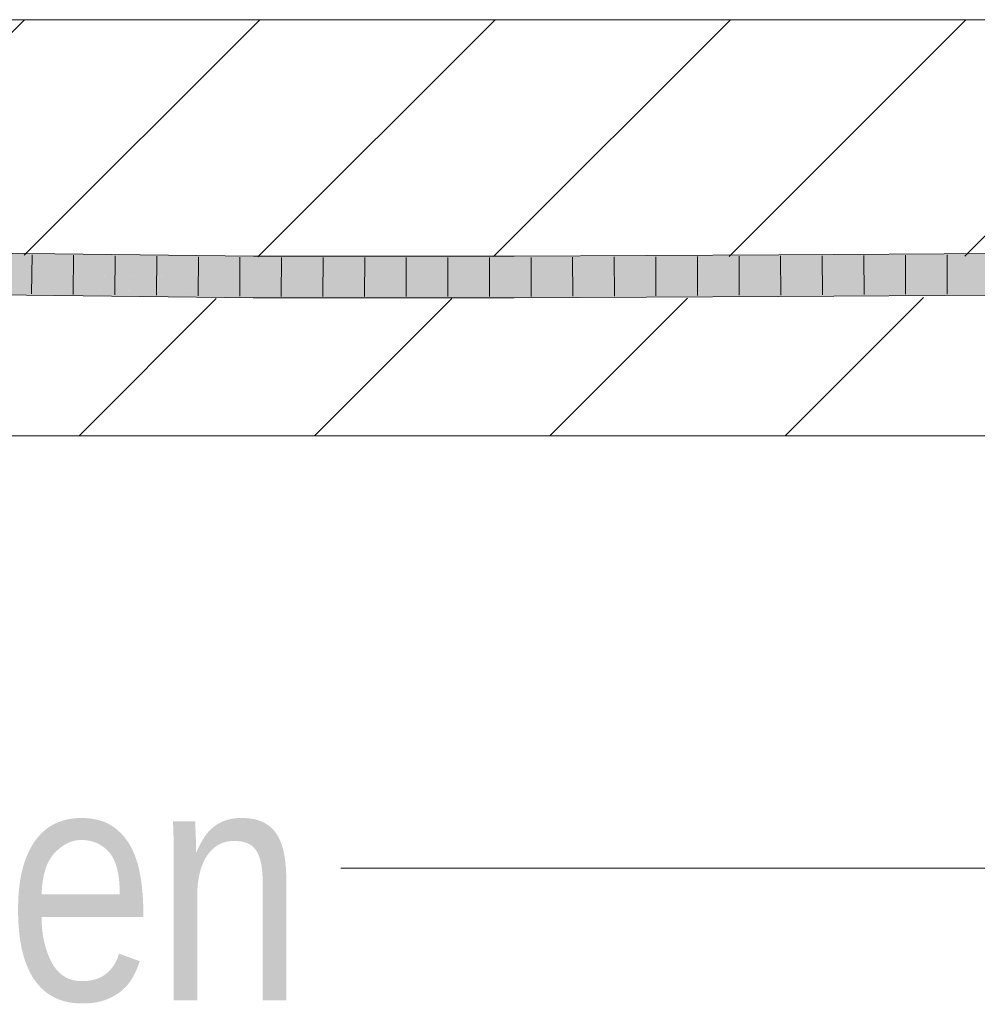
# Model space of a CAD drawing. Extents: x -620 to 300, y 62 to 1107.
# Tile 161 of 256: x 241.51 to 247.26, y 712.96 to 718.88. Entities that reach past the tile are written whole.
import ezdxf
from ezdxf.lldxf.tags import DXFTag

# ---------------------------------------------------------------- set-up
doc = ezdxf.new("R2010")
doc.units = 0
doc.layers.get('0').update_dxf_attribs({"lineweight": 35})
for name, color, linetype, lineweight, true_color in [('E_Detail_Beschriftung', 7, 'Continuous', 13, 0x009900), ('E_Detail_Wandschraffur', 7, 'Continuous', 5, 0xc0c0c0), ('E_Leerrohr 25-A06G9GDD8I', 7, 'Continuous', 9, 0xff8000), ('E_Leerrohr 25-Shading', 7, 'Continuous', 9, 0xff8000)]:
    doc.layers.add(name, color=color, linetype=linetype, lineweight=lineweight, true_color=true_color)
doc.layers.add('E_Detail_Linie_Text_Bem', color=7, linetype='Continuous', lineweight=13)
doc.styles.get("Standard").update_dxf_attribs({"font": 'ARIALN.TTF'})
tags = doc.linetypes.add('fein_strichliert', pattern=[4, 1, -2, 1]).pattern_tags.tags
tags[8:9] = [DXFTag(74, 4), DXFTag(75, 0), DXFTag(340, '0'), DXFTag(46, 0.0), DXFTag(50, 0.0), DXFTag(44, 0.0), DXFTag(45, 0.0)]
tags[6:7] = [DXFTag(74, 4), DXFTag(75, 0), DXFTag(340, '0'), DXFTag(46, 0.0), DXFTag(50, 0.0), DXFTag(44, 0.0), DXFTag(45, 0.0)]
tags[4:5] = [DXFTag(74, 4), DXFTag(75, 0), DXFTag(340, '0'), DXFTag(46, 0.0), DXFTag(50, 0.0), DXFTag(44, 0.0), DXFTag(45, 0.0)]

# ---------------------------------------------------------------- blocks, each defined once
blk = doc.blocks.new('Shading-A06G9G1B8I', base_point=(193.1191, 715.3621))
at = {"layer": 'E_Leerrohr 25-Shading', "color": 31, "true_color": 0xfabd7f}
for points in [[(241.3153, 717.4062), (242.9111, 717.3859), (241.3159, 717.439), (242.9112, 717.3965)], [(242.9112, 717.3965), (242.9113, 717.4204), (241.3159, 717.439)], [(246.0677, 717.4286), (246.1709, 717.4169), (247.7288, 717.4386), (247.7289, 717.4141)], [(241.3153, 717.4062), (241.3144, 717.3506), (242.1259, 717.3959), (242.1257, 717.3412)], [(242.1257, 717.3412), (242.9108, 717.332), (242.1259, 717.3959), (242.9111, 717.3859)], [(242.9108, 717.332), (244.4787, 717.3314), (242.9111, 717.3859), (244.4786, 717.3748)], [(242.9111, 717.3859), (243.3975, 717.3824), (242.9112, 717.3965)], [(243.3975, 717.3824), (242.9113, 717.4204), (242.9112, 717.3965)], [(242.9113, 717.4204), (243.3975, 717.3824), (244.4786, 717.3986), (244.4786, 717.3748)], [(242.9113, 717.4204), (244.4786, 717.3986), (244.4785, 717.4197)], [(246.0677, 717.4171), (246.0677, 717.4286), (244.4785, 717.4197)], [(244.4786, 717.3986), (246.068, 717.3745), (244.4785, 717.4197), (246.0677, 717.4171)], [(244.4786, 717.3748), (246.068, 717.3682), (244.4786, 717.3986), (246.068, 717.3745)], [(246.1709, 717.4169), (246.0677, 717.4286), (246.0677, 717.4171)], [(246.068, 717.3745), (246.6202, 717.366), (246.0677, 717.4171), (246.1709, 717.4169)], [(246.1709, 717.4169), (246.6202, 717.366), (247.7289, 717.4141), (247.729, 717.3618)], [(242.9102, 717.2437), (242.9108, 717.332), (241.3128, 717.2622), (241.3144, 717.3506)], [(244.479, 717.243), (244.4787, 717.3314), (242.9102, 717.2437), (242.9108, 717.332)], [(244.4787, 717.3314), (246.0682, 717.3402), (244.4786, 717.3748), (246.068, 717.3682)], [(246.0687, 717.2518), (246.0682, 717.3402), (244.479, 717.243), (244.4787, 717.3314)], [(246.068, 717.3682), (246.6202, 717.366), (246.068, 717.3745)], [(246.0682, 717.3402), (247.7291, 717.3502), (246.068, 717.3682), (247.729, 717.3618)], [(247.7294, 717.2618), (247.7291, 717.3502), (246.0687, 717.2518), (246.0682, 717.3402)]]:
    blk.add_solid(points, dxfattribs=at)
at = {"layer": 'E_Leerrohr 25-Shading', "color": 43, "true_color": 0xd7ab7f}
for points in [[(241.3159, 717.439), (242.9113, 717.4204), (241.3162, 717.4551), (242.9114, 717.4409)], [(242.9114, 717.4409), (242.9115, 717.457), (241.3162, 717.4551), (241.3165, 717.4756)], [(242.9113, 717.4204), (244.4785, 717.4197), (242.9114, 717.4409), (244.4785, 717.4419)], [(244.4785, 717.4419), (244.4784, 717.4564), (242.9114, 717.4409), (242.9115, 717.457)], [(246.0676, 717.451), (246.0675, 717.4652), (244.4785, 717.4419), (244.4784, 717.4564)], [(244.4785, 717.4197), (246.0677, 717.4286), (244.4785, 717.4419), (246.0676, 717.451)], [(247.7287, 717.4613), (247.7286, 717.4752), (246.0676, 717.451), (246.0675, 717.4652)], [(246.0677, 717.4286), (247.7288, 717.4386), (246.0676, 717.451), (247.7287, 717.4613)], [(241.3124, 717.2392), (242.1255, 717.2301), (241.3128, 717.2622), (242.1256, 717.2527)], [(247.7294, 717.257), (247.7294, 717.2618), (246.0688, 717.2402), (246.0687, 717.2518)], [(241.3122, 717.2256), (242.91, 717.207), (241.3124, 717.2392), (242.9101, 717.2214)], [(242.1255, 717.2301), (242.9101, 717.2214), (242.1256, 717.2527), (242.9102, 717.2437)], [(242.91, 717.207), (244.4791, 717.2064), (242.9101, 717.2214), (244.479, 717.225)], [(244.479, 717.225), (244.479, 717.243), (242.9101, 717.2214), (242.9102, 717.2437)], [(246.0688, 717.2402), (246.0687, 717.2518), (244.479, 717.225), (244.479, 717.243)], [(244.4791, 717.2064), (246.0689, 717.2152), (244.479, 717.225), (246.0688, 717.2402)], [(246.0689, 717.2152), (247.7296, 717.2252), (246.0688, 717.2402), (247.7294, 717.257)]]:
    blk.add_solid(points, dxfattribs=at)
blk = doc.blocks.new('Referenz-A06G9GDF8I')
at = {"layer": 'E_Detail_Linie_Text_Bem', "linetype": 'Continuous', "ltscale": 0.13}
for p, q in [((211.2545, 718.8778), (271.2326, 718.8778)), ((271.2326, 716.3778), (223.2545, 716.3778))]:
    blk.add_line(p, q, dxfattribs=at)
at = {"layer": 'E_Detail_Linie_Text_Bem', "color": 0, "linetype": 'Continuous', "ltscale": 0.13}
blk.add_line((252.2816, 713.7795), (243.4363, 713.7795), dxfattribs=at)
at = {"layer": 'E_Detail_Wandschraffur', "linetype": 'ByBlock', "ltscale": 0.13}
for p, q in [((240.1772, 717.5194), (241.5357, 718.8778)), ((242.9389, 717.4526), (244.3641, 718.8778)), ((245.7699, 717.4552), (247.1925, 718.8778)), ((241.8641, 716.3778), (242.6879, 717.2016)), ((244.6925, 716.3778), (245.5189, 717.2042))]:
    blk.add_line(p, q, dxfattribs=at)
at = {"layer": 'E_Detail_Wandschraffur', "linetype": 'fein_strichliert', "ltscale": 0.13}
for p, q in [((241.5342, 717.4622), (242.9499, 718.8778)), ((244.3544, 717.4539), (245.7783, 718.8778)), ((247.1854, 717.4565), (248.6067, 718.8778)), ((243.2783, 716.3778), (244.1034, 717.2029)), ((246.1067, 716.3778), (246.9369, 717.208))]:
    blk.add_line(p, q, dxfattribs=at)
at = {"layer": 'E_Leerrohr 25-A06G9GDD8I', "linetype": 'Continuous', "ltscale": 0.13}
for p, q in [((242.9115, 717.457), (241.3165, 717.4756)), ((241.5817, 717.465), (241.578, 717.23)), ((241.8314, 717.4621), (241.8282, 717.2271)), ((242.0812, 717.4592), (242.0784, 717.2242)), ((242.331, 717.4563), (242.3286, 717.2213)), ((242.5808, 717.4534), (242.5788, 717.2184)), ((242.8305, 717.4505), (242.829, 717.2155)), ((244.4784, 717.4564), (242.9115, 717.457)), ((243.0804, 717.4495), (243.0791, 717.2145)), ((243.3302, 717.4494), (243.3293, 717.2144)), ((243.58, 717.4493), (243.5795, 717.2143)), ((243.8299, 717.4491), (243.8296, 717.2141)), ((244.0797, 717.449), (244.0798, 717.214)), ((244.3295, 717.4489), (244.33, 717.2139)), ((246.0675, 717.4652), (244.4784, 717.4564)), ((244.5794, 717.4494), (244.5801, 717.2144)), ((244.8294, 717.4508), (244.8301, 717.2158)), ((245.0793, 717.4522), (245.0802, 717.2172)), ((245.3292, 717.4536), (245.3302, 717.2186)), ((245.5792, 717.455), (245.5803, 717.22)), ((245.8291, 717.4564), (245.8304, 717.2214)), ((247.7286, 717.4752), (246.0675, 717.4652)), ((246.079, 717.4578), (246.0804, 717.2228)), ((246.3291, 717.4593), (246.3304, 717.2243)), ((246.5791, 717.4608), (246.5803, 717.2258)), ((246.8291, 717.4623), (246.8303, 717.2273)), ((247.0792, 717.4638), (247.0802, 717.2288)), ((242.91, 717.207), (241.3122, 717.2256)), ((244.4791, 717.2064), (242.91, 717.207)), ((246.0689, 717.2152), (244.4791, 717.2064)), ((247.7296, 717.2252), (246.0689, 717.2152))]:
    blk.add_line(p, q, dxfattribs=at)
at = {"layer": 'E_Detail_Beschriftung', "linetype": 'Continuous', "ltscale": 0.13, "insert": (236.5266, 714.3852), "char_height": 1.4, "attachment_point": 1}
blk.add_mtext('{\\fArial Narrow;Endtüllen}', dxfattribs=at)

msp = doc.modelspace()

# ---------------------------------------------------------------- block references
at = {"color": 8, "lineweight": 25, "ltscale": 0.25, "true_color": 0x808080}
msp.add_blockref('Referenz-A06G9GDF8I', (0, 0), dxfattribs=at)
msp.add_blockref('Shading-A06G9G1B8I', (193.1191, 715.3621))

doc.saveas('drawing.dxf')
